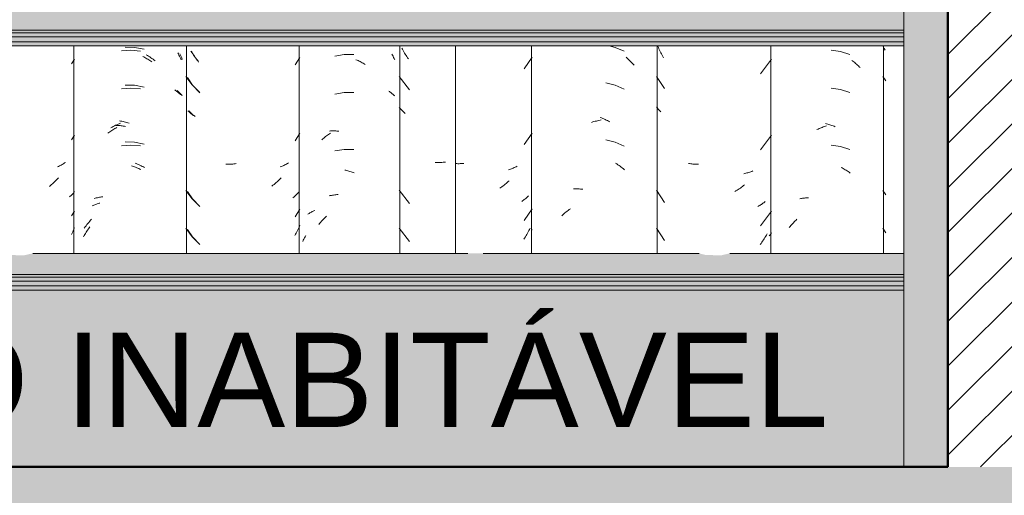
# Model space of a CAD drawing. Header units: metres. Extents: x -28.2 to 13.6, y -1.6 to 5.9.
# Tile 63 of 159: x -16.206 to -15.425, y 2.627 to 3.005. Entities that reach past the tile are written whole.
import ezdxf

# ---------------------------------------------------------------- set-up
doc = ezdxf.new("R2010")
doc.units = ezdxf.units.M
doc.layers.add('A-DETL', color=7, linetype='Continuous', lineweight=5, true_color=0x00a600)
for name, color, linetype, lineweight in [('A-DETL-GENF', 7, 'Continuous', 5), ('A-FLOR', 7, 'Continuous', 5), ('A-FLOR-PATT', 7, 'Continuous', 50), ('A-GLAZ-CWMG', 7, 'Continuous', 5), ('A-ROOF', 7, 'Continuous', 5), ('A-WALL-PATT', 7, 'Continuous', 5), ('G-ANNO-TEXT', 7, 'Continuous', 9)]:
    doc.layers.add(name, color=color, linetype=linetype, lineweight=lineweight)
doc.styles.add('Arial_1', font='arial.ttf', dxfattribs={"height": 0.075})

# ---------------------------------------------------------------- blocks, each defined once
blk = doc.blocks.new('FP_11-D')
at = {"layer": 'A-GLAZ-CWMG', "color": 9, "true_color": 0xc0c0c0}
for p, q in [((-15.9608, 2.86534), (-15.95995, 2.86552)), ((-15.95995, 2.86552), (-15.9591, 2.86568)), ((-15.9591, 2.86568), (-15.95824, 2.86582)), ((-15.95824, 2.86582), (-15.95737, 2.86595)), ((-15.95737, 2.86595), (-15.9565, 2.86607)), ((-15.9565, 2.86607), (-15.95562, 2.86616)), ((-15.95562, 2.86616), (-15.95473, 2.86624)), ((-15.95473, 2.86624), (-15.95383, 2.8663)), ((-15.96919, 2.8425), (-15.96846, 2.84338)), ((-15.96846, 2.84338), (-15.96771, 2.84424)), ((-15.96771, 2.84424), (-15.96696, 2.84509)), ((-15.96696, 2.84509), (-15.96619, 2.84593)), ((-15.96619, 2.84593), (-15.96542, 2.84675)), ((-15.96542, 2.84675), (-15.96463, 2.84755)), ((-15.96463, 2.84755), (-15.96383, 2.84834)), ((-15.96383, 2.84834), (-15.96302, 2.84912))]:
    blk.add_line(p, q, dxfattribs=at)
blk = doc.blocks.new('FP_12-D')
at = {"layer": 'A-GLAZ-CWMG', "color": 9, "true_color": 0xc0c0c0}
for p, q in [((-16.06948, 2.97907), (-16.07004, 2.98005)), ((-16.0689, 2.97809), (-16.06948, 2.97907)), ((-16.06831, 2.97713), (-16.0689, 2.97809)), ((-16.0677, 2.97617), (-16.06831, 2.97713)), ((-16.06708, 2.97523), (-16.0677, 2.97617)), ((-16.06645, 2.9743), (-16.06708, 2.97523)), ((-16.06581, 2.97338), (-16.06645, 2.9743)), ((-16.06515, 2.97248), (-16.06581, 2.97338)), ((-16.06448, 2.97158), (-16.06515, 2.97248)), ((-15.98789, 2.96928), (-15.98406, 2.97525)), ((-16.07317, 2.95922), (-16.06922, 2.95324)), ((-16.06922, 2.95324), (-16.0636, 2.94717)), ((-16.07175, 2.93228), (-16.07226, 2.93283)), ((-16.07123, 2.93175), (-16.07175, 2.93228)), ((-16.0707, 2.93122), (-16.07123, 2.93175)), ((-16.07015, 2.9307), (-16.0707, 2.93122)), ((-16.06959, 2.93019), (-16.07015, 2.9307)), ((-16.06901, 2.92969), (-16.06959, 2.93019)), ((-16.06843, 2.9292), (-16.06901, 2.92969)), ((-16.06782, 2.92873), (-16.06843, 2.9292)), ((-16.06721, 2.92826), (-16.06782, 2.92873)), ((-15.98789, 2.90899), (-15.98406, 2.91496)), ((-16.042, 2.89033), (-16.0429, 2.89034)), ((-16.04108, 2.89034), (-16.042, 2.89033)), ((-16.04017, 2.89037), (-16.04108, 2.89034)), ((-16.03925, 2.89041), (-16.04017, 2.89037)), ((-16.03832, 2.89047), (-16.03925, 2.89041)), ((-16.03739, 2.89054), (-16.03832, 2.89047)), ((-16.03646, 2.89064), (-16.03739, 2.89054)), ((-16.03553, 2.89075), (-16.03646, 2.89064)), ((-16.03459, 2.89087), (-16.03553, 2.89075)), ((-15.99527, 2.89023), (-15.99599, 2.88986)), ((-15.99457, 2.89061), (-15.99527, 2.89023)), ((-15.99388, 2.891), (-15.99457, 2.89061)), ((-15.9932, 2.89141), (-15.99388, 2.891)), ((-15.99895, 2.88852), (-15.99972, 2.88822)), ((-15.99819, 2.88883), (-15.99895, 2.88852)), ((-15.99745, 2.88916), (-15.99819, 2.88883)), ((-15.99671, 2.8895), (-15.99745, 2.88916)), ((-15.99599, 2.88986), (-15.99671, 2.8895)), ((-16.00379, 2.87509), (-16.00461, 2.8744)), ((-16.00297, 2.8758), (-16.00379, 2.87509)), ((-16.00217, 2.87652), (-16.00297, 2.8758)), ((-16.00137, 2.87725), (-16.00217, 2.87652)), ((-16.00058, 2.878), (-16.00137, 2.87725)), ((-15.9998, 2.87877), (-16.00058, 2.878)), ((-15.99904, 2.87955), (-15.9998, 2.87877)), ((-16.07317, 2.86879), (-16.06922, 2.86281)), ((-16.00545, 2.87372), (-16.00629, 2.87306)), ((-16.00461, 2.8744), (-16.00545, 2.87372)), ((-15.98627, 2.86684), (-15.9868, 2.8663)), ((-15.98576, 2.86738), (-15.98627, 2.86684)), ((-15.98527, 2.86794), (-15.98576, 2.86738)), ((-15.98479, 2.8685), (-15.98527, 2.86794)), ((-16.06922, 2.86281), (-16.0636, 2.85674)), ((-15.98903, 2.86426), (-15.98963, 2.86378)), ((-15.98845, 2.86476), (-15.98903, 2.86426)), ((-15.98789, 2.86526), (-15.98845, 2.86476)), ((-15.98733, 2.86578), (-15.98789, 2.86526)), ((-15.9868, 2.8663), (-15.98733, 2.86578)), ((-15.98789, 2.8487), (-15.98406, 2.85468)), ((-16.07317, 2.83865), (-16.06922, 2.83266)), ((-15.98702, 2.83577), (-15.98756, 2.83477)), ((-15.98649, 2.83678), (-15.98702, 2.83577)), ((-15.98597, 2.8378), (-15.98649, 2.83678)), ((-15.98547, 2.83883), (-15.98597, 2.8378)), ((-15.98499, 2.83986), (-15.98547, 2.83883)), ((-15.98452, 2.84091), (-15.98499, 2.83986)), ((-15.98406, 2.84197), (-15.98452, 2.84091)), ((-16.06922, 2.83266), (-16.0636, 2.8266)), ((-15.98756, 2.83477), (-15.98812, 2.83378))]:
    blk.add_line(p, q, dxfattribs=at)
blk = doc.blocks.new('FP_13-D')
at = {"layer": 'A-GLAZ-CWMG', "color": 9, "true_color": 0xc0c0c0}
for p, q in [((-16.11517, 2.98321), (-16.12281, 2.98343)), ((-16.10766, 2.98182), (-16.11517, 2.98321)), ((-16.10595, 2.97733), (-16.10504, 2.97677)), ((-16.10504, 2.97677), (-16.10414, 2.9762)), ((-16.10414, 2.9762), (-16.10324, 2.9756)), ((-16.07939, 2.97811), (-16.07886, 2.97701)), ((-16.07886, 2.97701), (-16.07835, 2.9759)), ((-16.10324, 2.9756), (-16.10234, 2.975)), ((-16.10234, 2.975), (-16.10146, 2.97437)), ((-16.10146, 2.97437), (-16.10058, 2.97372)), ((-16.10058, 2.97372), (-16.09971, 2.97306)), ((-16.09971, 2.97306), (-16.09885, 2.97239)), ((-16.07835, 2.9759), (-16.07785, 2.97478)), ((-16.07785, 2.97478), (-16.07738, 2.97366)), ((-16.11517, 2.95307), (-16.12281, 2.95329)), ((-16.10766, 2.95168), (-16.11517, 2.95307)), ((-16.08145, 2.94883), (-16.08089, 2.94835)), ((-16.08089, 2.94835), (-16.08034, 2.94786)), ((-16.08034, 2.94786), (-16.07981, 2.94736)), ((-16.07981, 2.94736), (-16.07929, 2.94685)), ((-16.07929, 2.94685), (-16.07879, 2.94633)), ((-16.07879, 2.94633), (-16.0783, 2.9458)), ((-16.0783, 2.9458), (-16.07783, 2.94526)), ((-16.07783, 2.94526), (-16.07738, 2.94472)), ((-16.13119, 2.92085), (-16.13025, 2.92132)), ((-16.13025, 2.92132), (-16.12931, 2.92177)), ((-16.12931, 2.92177), (-16.12837, 2.9222)), ((-16.12837, 2.9222), (-16.12743, 2.92261)), ((-16.12743, 2.92261), (-16.12648, 2.92301)), ((-16.12722, 2.92479), (-16.12628, 2.92465)), ((-16.12628, 2.92465), (-16.12533, 2.92448)), ((-16.12533, 2.92448), (-16.12437, 2.9243)), ((-16.12437, 2.9243), (-16.12342, 2.9241)), ((-16.12342, 2.9241), (-16.12247, 2.92388)), ((-16.12247, 2.92388), (-16.12151, 2.92364)), ((-16.12151, 2.92364), (-16.12055, 2.92338)), ((-16.12055, 2.92338), (-16.1196, 2.9231)), ((-16.13396, 2.91934), (-16.13304, 2.91986)), ((-16.13304, 2.91986), (-16.13212, 2.92036)), ((-16.13212, 2.92036), (-16.13119, 2.92085)), ((-16.11517, 2.90785), (-16.12281, 2.90808)), ((-16.10766, 2.90646), (-16.11517, 2.90785)), ((-16.11484, 2.89131), (-16.11389, 2.89092)), ((-16.11389, 2.89092), (-16.11294, 2.89052)), ((-16.11294, 2.89052), (-16.112, 2.89009)), ((-16.112, 2.89009), (-16.11106, 2.88965)), ((-16.11106, 2.88965), (-16.11012, 2.88919)), ((-16.11012, 2.88919), (-16.10919, 2.88872)), ((-16.10919, 2.88872), (-16.10826, 2.88822)), ((-16.10826, 2.88822), (-16.10734, 2.88771)), ((-16.14721, 2.86316), (-16.1464, 2.86339)), ((-16.1464, 2.86339), (-16.14559, 2.86362)), ((-16.14559, 2.86362), (-16.14476, 2.86383)), ((-16.14476, 2.86383), (-16.14393, 2.86402)), ((-16.14393, 2.86402), (-16.14308, 2.8642)), ((-16.14308, 2.8642), (-16.14223, 2.86436)), ((-16.14223, 2.86436), (-16.14137, 2.8645)), ((-16.14137, 2.8645), (-16.1405, 2.86463)), ((-16.15304, 2.84245), (-16.15232, 2.84335)), ((-16.15232, 2.84335), (-16.15159, 2.84422)), ((-16.15159, 2.84422), (-16.15085, 2.84509)), ((-16.15085, 2.84509), (-16.15009, 2.84594)), ((-16.15009, 2.84594), (-16.14933, 2.84677)), ((-16.15513, 2.8397), (-16.15444, 2.84063)), ((-16.15444, 2.84063), (-16.15375, 2.84155)), ((-16.15375, 2.84155), (-16.15304, 2.84245))]:
    blk.add_line(p, q, dxfattribs=at)
blk = doc.blocks.new('FP_17-D')
at = {"layer": 'A-GLAZ-CWMG', "color": 9, "true_color": 0xc0c0c0}
for p, q in [((-15.52107, 2.98333), (-15.5216, 2.98442)), ((-15.52049, 2.9822), (-15.52107, 2.98333)), ((-15.51989, 2.98108), (-15.52049, 2.9822)), ((-15.52163, 2.96009), (-15.51918, 2.95653)), ((-15.52163, 2.86966), (-15.51918, 2.8661)), ((-15.52163, 2.83952), (-15.51918, 2.83596))]:
    blk.add_line(p, q, dxfattribs=at)
blk = doc.blocks.new('FP_18-D')
at = {"layer": 'A-GLAZ-CWMG', "color": 9, "true_color": 0xc0c0c0}
for p, q in [((-15.55515, 2.97984), (-15.56268, 2.98089)), ((-15.5479, 2.97759), (-15.55515, 2.97984)), ((-15.54627, 2.9729), (-15.5455, 2.97231)), ((-15.5455, 2.97231), (-15.54474, 2.9717)), ((-15.54474, 2.9717), (-15.54398, 2.97109)), ((-15.54398, 2.97109), (-15.54324, 2.97045)), ((-15.54324, 2.97045), (-15.5425, 2.96981)), ((-15.5425, 2.96981), (-15.54176, 2.96915)), ((-15.54176, 2.96915), (-15.54104, 2.96848)), ((-15.54104, 2.96848), (-15.54032, 2.9678)), ((-15.54032, 2.9678), (-15.53961, 2.9671)), ((-15.55515, 2.9497), (-15.56268, 2.95075)), ((-15.5479, 2.94745), (-15.55515, 2.9497)), ((-15.56709, 2.92271), (-15.56625, 2.92249)), ((-15.56625, 2.92249), (-15.5654, 2.92226)), ((-15.5654, 2.92226), (-15.56455, 2.92202)), ((-15.56455, 2.92202), (-15.56371, 2.92175)), ((-15.56371, 2.92175), (-15.56286, 2.92148)), ((-15.56286, 2.92148), (-15.56202, 2.92118)), ((-15.57391, 2.91792), (-15.57307, 2.91831)), ((-15.57307, 2.91831), (-15.57224, 2.91868)), ((-15.57224, 2.91868), (-15.5714, 2.91903)), ((-15.5714, 2.91903), (-15.57056, 2.91937)), ((-15.57056, 2.91937), (-15.56972, 2.9197)), ((-15.56972, 2.9197), (-15.56888, 2.92001)), ((-15.56888, 2.92001), (-15.56803, 2.9203)), ((-15.56803, 2.9203), (-15.56719, 2.92058)), ((-15.56719, 2.92058), (-15.56634, 2.92085)), ((-15.56202, 2.92118), (-15.56118, 2.92088)), ((-15.56118, 2.92088), (-15.56033, 2.92055)), ((-15.56033, 2.92055), (-15.5595, 2.92022)), ((-15.55515, 2.90448), (-15.56268, 2.90553)), ((-15.5479, 2.90223), (-15.55515, 2.90448)), ((-15.55482, 2.8879), (-15.554, 2.88746)), ((-15.554, 2.88746), (-15.55318, 2.88701)), ((-15.55318, 2.88701), (-15.55237, 2.88654)), ((-15.55237, 2.88654), (-15.55156, 2.88606)), ((-15.55156, 2.88606), (-15.55075, 2.88557)), ((-15.55075, 2.88557), (-15.54995, 2.88506)), ((-15.54995, 2.88506), (-15.54916, 2.88453)), ((-15.54916, 2.88453), (-15.54837, 2.88399)), ((-15.54837, 2.88399), (-15.54758, 2.88344)), ((-15.58756, 2.86294), (-15.58681, 2.86309)), ((-15.58681, 2.86309), (-15.58606, 2.86323)), ((-15.58606, 2.86323), (-15.5853, 2.86336)), ((-15.5853, 2.86336), (-15.58453, 2.86347)), ((-15.58453, 2.86347), (-15.58376, 2.86357)), ((-15.58376, 2.86357), (-15.58298, 2.86365)), ((-15.58298, 2.86365), (-15.58219, 2.86372)), ((-15.58219, 2.86372), (-15.5814, 2.86378)), ((-15.5814, 2.86378), (-15.5806, 2.86382)), ((-15.59394, 2.84243), (-15.59327, 2.84318)), ((-15.59327, 2.84318), (-15.59259, 2.84391)), ((-15.59259, 2.84391), (-15.5919, 2.84464)), ((-15.5919, 2.84464), (-15.5912, 2.84535)), ((-15.5912, 2.84535), (-15.59049, 2.84605)), ((-15.59049, 2.84605), (-15.58978, 2.84673)), ((-15.5959, 2.84012), (-15.59526, 2.8409)), ((-15.59526, 2.8409), (-15.5946, 2.84167)), ((-15.5946, 2.84167), (-15.59394, 2.84243))]:
    blk.add_line(p, q, dxfattribs=at)
blk = doc.blocks.new('FP_19-D')
at = {"layer": 'A-GLAZ-CWMG', "color": 9, "true_color": 0xc0c0c0}
for p, q in [((-15.69974, 2.98306), (-15.7002, 2.98412)), ((-15.69927, 2.98202), (-15.69974, 2.98306)), ((-15.69878, 2.98099), (-15.69927, 2.98202)), ((-15.69827, 2.97996), (-15.69878, 2.98099)), ((-15.69775, 2.97894), (-15.69827, 2.97996)), ((-15.69722, 2.97794), (-15.69775, 2.97894)), ((-15.69667, 2.97694), (-15.69722, 2.97794)), ((-15.69611, 2.97595), (-15.69667, 2.97694)), ((-15.69553, 2.97498), (-15.69611, 2.97595)), ((-15.61867, 2.9621), (-15.60989, 2.97384)), ((-15.70113, 2.96014), (-15.69477, 2.95046)), ((-15.70071, 2.93533), (-15.70113, 2.93591)), ((-15.70027, 2.93475), (-15.70071, 2.93533)), ((-15.69982, 2.93418), (-15.70027, 2.93475)), ((-15.69935, 2.93362), (-15.69982, 2.93418)), ((-15.69887, 2.93307), (-15.69935, 2.93362)), ((-15.69837, 2.93252), (-15.69887, 2.93307)), ((-15.69786, 2.93199), (-15.69837, 2.93252)), ((-15.61867, 2.90181), (-15.60989, 2.91355)), ((-15.67496, 2.89086), (-15.67582, 2.89099)), ((-15.67409, 2.89075), (-15.67496, 2.89086)), ((-15.67321, 2.89065), (-15.67409, 2.89075)), ((-15.67232, 2.89057), (-15.67321, 2.89065)), ((-15.67143, 2.89051), (-15.67232, 2.89057)), ((-15.67054, 2.89046), (-15.67143, 2.89051)), ((-15.66963, 2.89043), (-15.67054, 2.89046)), ((-15.66873, 2.89041), (-15.66963, 2.89043)), ((-15.66782, 2.89041), (-15.66873, 2.89041)), ((-15.63119, 2.88303), (-15.63203, 2.88284)), ((-15.63036, 2.88323), (-15.63119, 2.88303)), ((-15.62954, 2.88345), (-15.63036, 2.88323)), ((-15.62873, 2.88368), (-15.62954, 2.88345)), ((-15.62793, 2.88393), (-15.62873, 2.88368)), ((-15.62713, 2.88419), (-15.62793, 2.88393)), ((-15.62635, 2.88446), (-15.62713, 2.88419)), ((-15.62557, 2.88475), (-15.62635, 2.88446)), ((-15.62481, 2.88506), (-15.62557, 2.88475)), ((-15.70113, 2.86971), (-15.69477, 2.86003)), ((-15.63819, 2.86919), (-15.63909, 2.86865)), ((-15.63731, 2.86974), (-15.63819, 2.86919)), ((-15.63643, 2.87032), (-15.63731, 2.86974)), ((-15.63555, 2.8709), (-15.63643, 2.87032)), ((-15.63469, 2.8715), (-15.63555, 2.8709)), ((-15.63383, 2.87212), (-15.63469, 2.8715)), ((-15.63297, 2.87276), (-15.63383, 2.87212)), ((-15.63213, 2.87341), (-15.63297, 2.87276)), ((-15.63129, 2.87407), (-15.63213, 2.87341)), ((-15.61736, 2.85895), (-15.61801, 2.85851)), ((-15.61673, 2.8594), (-15.61736, 2.85895)), ((-15.61611, 2.85987), (-15.61673, 2.8594)), ((-15.6155, 2.86034), (-15.61611, 2.85987)), ((-15.61491, 2.86083), (-15.6155, 2.86034)), ((-15.62001, 2.85726), (-15.62071, 2.85687)), ((-15.61933, 2.85767), (-15.62001, 2.85726)), ((-15.61866, 2.85808), (-15.61933, 2.85767)), ((-15.61867, 2.84153), (-15.60989, 2.85326)), ((-15.61801, 2.85851), (-15.61866, 2.85808)), ((-15.70113, 2.83957), (-15.69477, 2.82989)), ((-15.60989, 2.83591), (-15.61035, 2.83532)), ((-15.61763, 2.82845), (-15.61828, 2.82754)), ((-15.61699, 2.82938), (-15.61763, 2.82845)), ((-15.61637, 2.83032), (-15.61699, 2.82938)), ((-15.61575, 2.83126), (-15.61637, 2.83032)), ((-15.61516, 2.83222), (-15.61575, 2.83126)), ((-15.61457, 2.83319), (-15.61516, 2.83222)), ((-15.614, 2.83417), (-15.61457, 2.83319)), ((-15.61344, 2.83516), (-15.614, 2.83417)), ((-15.61133, 2.83416), (-15.61184, 2.8336)), ((-15.61083, 2.83473), (-15.61133, 2.83416)), ((-15.61035, 2.83532), (-15.61083, 2.83473)), ((-15.61828, 2.82754), (-15.61894, 2.82664))]:
    blk.add_line(p, q, dxfattribs=at)
blk = doc.blocks.new('FP_20-D')
at = {"layer": 'A-GLAZ-CWMG', "color": 9, "true_color": 0xc0c0c0}
for p, q in [((-15.73395, 2.98321), (-15.73865, 2.98442)), ((-15.72689, 2.98023), (-15.73395, 2.98321)), ((-15.72532, 2.97539), (-15.72448, 2.97464)), ((-15.72448, 2.97464), (-15.72366, 2.97388)), ((-15.72366, 2.97388), (-15.72285, 2.97311)), ((-15.72285, 2.97311), (-15.72204, 2.97232)), ((-15.72204, 2.97232), (-15.72125, 2.97152)), ((-15.72125, 2.97152), (-15.72047, 2.9707)), ((-15.72047, 2.9707), (-15.71969, 2.96987)), ((-15.71969, 2.96987), (-15.71893, 2.96902)), ((-15.73395, 2.95307), (-15.74138, 2.95498)), ((-15.72689, 2.95009), (-15.73395, 2.95307)), ((-15.7527, 2.92364), (-15.75174, 2.92394)), ((-15.75174, 2.92394), (-15.75078, 2.92422)), ((-15.75078, 2.92422), (-15.74982, 2.92448)), ((-15.74982, 2.92448), (-15.74886, 2.92473)), ((-15.74886, 2.92473), (-15.7479, 2.92496)), ((-15.7479, 2.92496), (-15.74694, 2.92517)), ((-15.74694, 2.92517), (-15.74599, 2.92536)), ((-15.74599, 2.92536), (-15.74503, 2.92554)), ((-15.74578, 2.9275), (-15.74483, 2.92713)), ((-15.74483, 2.92713), (-15.74388, 2.92674)), ((-15.74388, 2.92674), (-15.74293, 2.92634)), ((-15.74293, 2.92634), (-15.74198, 2.92592)), ((-15.74198, 2.92592), (-15.74103, 2.92549)), ((-15.74103, 2.92549), (-15.74009, 2.92503)), ((-15.74009, 2.92503), (-15.73915, 2.92456)), ((-15.73915, 2.92456), (-15.73822, 2.92407)), ((-15.73395, 2.90785), (-15.74138, 2.90977)), ((-15.72689, 2.90487), (-15.73395, 2.90785)), ((-15.73363, 2.89123), (-15.73272, 2.89064)), ((-15.73272, 2.89064), (-15.73183, 2.89004)), ((-15.73183, 2.89004), (-15.73094, 2.88941)), ((-15.73094, 2.88941), (-15.73005, 2.88877)), ((-15.73005, 2.88877), (-15.72917, 2.88812)), ((-15.72917, 2.88812), (-15.72831, 2.88744)), ((-15.72831, 2.88744), (-15.72744, 2.88676)), ((-15.72744, 2.88676), (-15.72659, 2.88605)), ((-15.76709, 2.87081), (-15.76618, 2.87083)), ((-15.76618, 2.87083), (-15.76526, 2.87084)), ((-15.76526, 2.87084), (-15.76433, 2.87084)), ((-15.76433, 2.87084), (-15.76341, 2.87081)), ((-15.76341, 2.87081), (-15.76247, 2.87077)), ((-15.76247, 2.87077), (-15.76154, 2.87071)), ((-15.76154, 2.87071), (-15.7606, 2.87064)), ((-15.7606, 2.87064), (-15.75965, 2.87054)), ((-15.77559, 2.85027), (-15.77474, 2.85099)), ((-15.77474, 2.85099), (-15.77389, 2.8517)), ((-15.77389, 2.8517), (-15.77303, 2.85239)), ((-15.77303, 2.85239), (-15.77216, 2.85306)), ((-15.77216, 2.85306), (-15.77129, 2.85372)), ((-15.77129, 2.85372), (-15.77041, 2.85436)), ((-15.77041, 2.85436), (-15.76952, 2.85499)), ((-15.77642, 2.84953), (-15.77559, 2.85027))]:
    blk.add_line(p, q, dxfattribs=at)
blk = doc.blocks.new('FP_21-D')
at = {"layer": 'A-GLAZ-CWMG', "color": 9, "true_color": 0xc0c0c0}
for p, q in [((-15.80615, 2.96628), (-15.79991, 2.97549)), ((-15.80615, 2.906), (-15.79991, 2.9152)), ((-15.8596, 2.89086), (-15.8605, 2.8909)), ((-15.85869, 2.89084), (-15.8596, 2.89086)), ((-15.85778, 2.89084), (-15.85869, 2.89084)), ((-15.85687, 2.89086), (-15.85778, 2.89084)), ((-15.85595, 2.89089), (-15.85687, 2.89086)), ((-15.85503, 2.89094), (-15.85595, 2.89089)), ((-15.8541, 2.891), (-15.85503, 2.89094)), ((-15.81791, 2.88627), (-15.81871, 2.88602)), ((-15.81712, 2.88653), (-15.81791, 2.88627)), ((-15.81633, 2.88681), (-15.81712, 2.88653)), ((-15.81556, 2.8871), (-15.81633, 2.88681)), ((-15.8148, 2.88741), (-15.81556, 2.8871)), ((-15.81405, 2.88773), (-15.8148, 2.88741)), ((-15.8133, 2.88807), (-15.81405, 2.88773)), ((-15.81257, 2.88842), (-15.8133, 2.88807)), ((-15.81185, 2.88878), (-15.81257, 2.88842)), ((-15.82126, 2.87448), (-15.8221, 2.87382)), ((-15.82043, 2.87516), (-15.82126, 2.87448)), ((-15.81961, 2.87586), (-15.82043, 2.87516)), ((-15.8188, 2.87657), (-15.81961, 2.87586)), ((-15.818, 2.8773), (-15.8188, 2.87657)), ((-15.82466, 2.87191), (-15.82552, 2.8713)), ((-15.8238, 2.87253), (-15.82466, 2.87191)), ((-15.82294, 2.87316), (-15.8238, 2.87253)), ((-15.8221, 2.87382), (-15.82294, 2.87316)), ((-15.80739, 2.86135), (-15.80803, 2.8609)), ((-15.80676, 2.8618), (-15.80739, 2.86135)), ((-15.80615, 2.86227), (-15.80676, 2.8618)), ((-15.80554, 2.86275), (-15.80615, 2.86227)), ((-15.80496, 2.86324), (-15.80554, 2.86275)), ((-15.80438, 2.86374), (-15.80496, 2.86324)), ((-15.80382, 2.86425), (-15.80438, 2.86374)), ((-15.80328, 2.86477), (-15.80382, 2.86425)), ((-15.80275, 2.8653), (-15.80328, 2.86477)), ((-15.80615, 2.84571), (-15.79991, 2.85492)), ((-15.8035, 2.83567), (-15.80405, 2.83468)), ((-15.80297, 2.83668), (-15.8035, 2.83567)), ((-15.80244, 2.83769), (-15.80297, 2.83668)), ((-15.80193, 2.83871), (-15.80244, 2.83769)), ((-15.80144, 2.83975), (-15.80193, 2.83871)), ((-15.79991, 2.83847), (-15.80004, 2.8383)), ((-15.80579, 2.83175), (-15.8064, 2.8308)), ((-15.8052, 2.83272), (-15.80579, 2.83175)), ((-15.80462, 2.83369), (-15.8052, 2.83272)), ((-15.80405, 2.83468), (-15.80462, 2.83369))]:
    blk.add_line(p, q, dxfattribs=at)
blk = doc.blocks.new('Rectangular Mullion - Telha Fibrocimento - Ondulada-1908998-D')
at = {"layer": 'A-GLAZ-CWMG'}
for p, q in [((-15.98457, 2.81963), (-15.98457, 2.98442)), ((-15.80043, 2.81963), (-15.80043, 2.98442)), ((-15.70061, 2.81963), (-15.70061, 2.98442)), ((-15.6104, 2.81963), (-15.6104, 2.98442)), ((-15.52113, 2.81963), (-15.52113, 2.98442))]:
    blk.add_line(p, q, dxfattribs=at)
for name in ['FP_20-D', 'FP_13-D', 'FP_11-D', 'FP_18-D', 'FP_12-D', 'FP_21-D', 'FP_19-D', 'FP_17-D']:
    blk.add_blockref(name, (0, 0), dxfattribs=at)
blk = doc.blocks.new('FP_29-D')
at = {"layer": 'A-GLAZ-CWMG', "color": 9, "true_color": 0xc0c0c0}
for p, q in [((-15.90274, 2.98164), (-15.90328, 2.98265)), ((-15.90219, 2.98065), (-15.90274, 2.98164)), ((-15.90163, 2.97966), (-15.90219, 2.98065)), ((-15.90105, 2.97869), (-15.90163, 2.97966)), ((-15.90045, 2.97773), (-15.90105, 2.97869)), ((-15.89985, 2.97678), (-15.90045, 2.97773)), ((-15.89923, 2.97583), (-15.89985, 2.97678)), ((-15.8986, 2.9749), (-15.89923, 2.97583)), ((-15.89795, 2.97399), (-15.8986, 2.9749)), ((-15.90532, 2.96011), (-15.8971, 2.94955)), ((-15.90485, 2.93486), (-15.90532, 2.93542)), ((-15.90436, 2.93432), (-15.90485, 2.93486)), ((-15.90386, 2.93378), (-15.90436, 2.93432)), ((-15.90334, 2.93325), (-15.90386, 2.93378)), ((-15.90282, 2.93274), (-15.90334, 2.93325)), ((-15.90228, 2.93223), (-15.90282, 2.93274)), ((-15.90172, 2.93173), (-15.90228, 2.93223)), ((-15.90115, 2.93124), (-15.90172, 2.93173)), ((-15.90057, 2.93076), (-15.90115, 2.93124)), ((-15.87599, 2.89186), (-15.87689, 2.8919)), ((-15.87509, 2.89183), (-15.87599, 2.89186)), ((-15.87418, 2.89181), (-15.87509, 2.89183)), ((-15.87327, 2.89181), (-15.87418, 2.89181)), ((-15.87235, 2.89183), (-15.87327, 2.89181)), ((-15.87144, 2.89187), (-15.87235, 2.89183)), ((-15.87051, 2.89192), (-15.87144, 2.89187)), ((-15.86959, 2.89199), (-15.87051, 2.89192)), ((-15.86866, 2.89207), (-15.86959, 2.89199)), ((-15.90532, 2.86968), (-15.8971, 2.85912)), ((-15.90532, 2.83953), (-15.8971, 2.82898))]:
    blk.add_line(p, q, dxfattribs=at)
blk = doc.blocks.new('FP_30-D')
at = {"layer": 'A-GLAZ-CWMG', "color": 9, "true_color": 0xc0c0c0}
for p, q in [((-15.9489, 2.97759), (-15.95634, 2.97631)), ((-15.94135, 2.97757), (-15.9489, 2.97759)), ((-15.91121, 2.97791), (-15.9107, 2.977)), ((-15.9107, 2.977), (-15.9102, 2.97609)), ((-15.9102, 2.97609), (-15.90971, 2.97517)), ((-15.9396, 2.97338), (-15.93877, 2.97302)), ((-15.93877, 2.97302), (-15.93794, 2.97265)), ((-15.93794, 2.97265), (-15.93711, 2.97226)), ((-15.93711, 2.97226), (-15.93629, 2.97186)), ((-15.93629, 2.97186), (-15.93547, 2.97144)), ((-15.93547, 2.97144), (-15.93465, 2.971)), ((-15.93465, 2.971), (-15.93384, 2.97055)), ((-15.93384, 2.97055), (-15.93303, 2.97009)), ((-15.93303, 2.97009), (-15.93223, 2.9696)), ((-15.90971, 2.97517), (-15.90924, 2.97423)), ((-15.90924, 2.97423), (-15.90878, 2.97329)), ((-15.9489, 2.94745), (-15.95634, 2.94617)), ((-15.94135, 2.94743), (-15.9489, 2.94745)), ((-15.91349, 2.9484), (-15.91293, 2.94803)), ((-15.91293, 2.94803), (-15.91238, 2.94764)), ((-15.91238, 2.94764), (-15.91184, 2.94724)), ((-15.91184, 2.94724), (-15.91131, 2.94683)), ((-15.91131, 2.94683), (-15.9108, 2.94641)), ((-15.9108, 2.94641), (-15.9103, 2.94599)), ((-15.9103, 2.94599), (-15.90981, 2.94555)), ((-15.90981, 2.94555), (-15.90934, 2.9451)), ((-15.90934, 2.9451), (-15.90888, 2.94464)), ((-15.96293, 2.91293), (-15.96216, 2.9135)), ((-15.96216, 2.9135), (-15.96138, 2.91406)), ((-15.96138, 2.91406), (-15.9606, 2.9146)), ((-15.9606, 2.9146), (-15.95981, 2.91513)), ((-15.96051, 2.91676), (-15.95972, 2.91681)), ((-15.95972, 2.91681), (-15.95893, 2.91684)), ((-15.95893, 2.91684), (-15.95813, 2.91685)), ((-15.95813, 2.91685), (-15.95733, 2.91686)), ((-15.95733, 2.91686), (-15.95652, 2.91684)), ((-15.95652, 2.91684), (-15.9557, 2.91681)), ((-15.9557, 2.91681), (-15.95489, 2.91676)), ((-15.95489, 2.91676), (-15.95407, 2.9167)), ((-15.95407, 2.9167), (-15.95324, 2.91662)), ((-15.96667, 2.90985), (-15.96594, 2.9105)), ((-15.96594, 2.9105), (-15.9652, 2.91113)), ((-15.9652, 2.91113), (-15.96445, 2.91174)), ((-15.96445, 2.91174), (-15.96369, 2.91234)), ((-15.96369, 2.91234), (-15.96293, 2.91293)), ((-15.9489, 2.90223), (-15.95634, 2.90095)), ((-15.94135, 2.90221), (-15.9489, 2.90223)), ((-15.94857, 2.88575), (-15.94773, 2.88557)), ((-15.94773, 2.88557), (-15.94689, 2.88537)), ((-15.94689, 2.88537), (-15.94605, 2.88515)), ((-15.94605, 2.88515), (-15.94521, 2.88492)), ((-15.94521, 2.88492), (-15.94437, 2.88467)), ((-15.94437, 2.88467), (-15.94353, 2.88441)), ((-15.94353, 2.88441), (-15.94269, 2.88413)), ((-15.94269, 2.88413), (-15.94185, 2.88383)), ((-15.94185, 2.88383), (-15.94102, 2.88352)), ((-15.9778, 2.85065), (-15.97724, 2.85103)), ((-15.97724, 2.85103), (-15.97667, 2.8514)), ((-15.97667, 2.8514), (-15.97609, 2.85176)), ((-15.97609, 2.85176), (-15.97549, 2.85211)), ((-15.97549, 2.85211), (-15.97489, 2.85245)), ((-15.97489, 2.85245), (-15.97427, 2.85277)), ((-15.97427, 2.85277), (-15.97364, 2.85309)), ((-15.97364, 2.85309), (-15.973, 2.85339)), ((-15.973, 2.85339), (-15.97236, 2.85367)), ((-15.98182, 2.82916), (-15.98137, 2.8301)), ((-15.98137, 2.8301), (-15.9809, 2.83103)), ((-15.9809, 2.83103), (-15.98042, 2.83195)), ((-15.98042, 2.83195), (-15.97992, 2.83287)), ((-15.97992, 2.83287), (-15.97941, 2.83377))]:
    blk.add_line(p, q, dxfattribs=at)
blk = doc.blocks.new('FP_31-D')
at = {"layer": 'A-GLAZ-CWMG', "color": 9, "true_color": 0xc0c0c0}
for p, q in [((-16.0698, 2.97905), (-16.07048, 2.98012)), ((-16.0691, 2.97799), (-16.0698, 2.97905)), ((-16.06838, 2.97695), (-16.0691, 2.97799)), ((-16.06765, 2.97592), (-16.06838, 2.97695)), ((-16.0669, 2.97491), (-16.06765, 2.97592)), ((-16.06614, 2.97391), (-16.0669, 2.97491)), ((-16.06537, 2.97293), (-16.06614, 2.97391)), ((-16.06458, 2.97196), (-16.06537, 2.97293)), ((-16.07463, 2.96009), (-16.06965, 2.95341)), ((-16.06965, 2.95341), (-16.06366, 2.9476)), ((-16.07226, 2.93218), (-16.07288, 2.93276)), ((-16.07162, 2.93162), (-16.07226, 2.93218)), ((-16.07097, 2.93106), (-16.07162, 2.93162)), ((-16.0703, 2.93052), (-16.07097, 2.93106)), ((-16.06961, 2.92999), (-16.0703, 2.93052)), ((-16.06891, 2.92948), (-16.06961, 2.92999)), ((-16.06819, 2.92898), (-16.06891, 2.92948)), ((-16.06745, 2.92849), (-16.06819, 2.92898)), ((-16.07463, 2.86966), (-16.06965, 2.86298)), ((-16.06965, 2.86298), (-16.06366, 2.85717)), ((-16.07463, 2.83952), (-16.06965, 2.83284)), ((-16.06965, 2.83284), (-16.06366, 2.82703))]:
    blk.add_line(p, q, dxfattribs=at)
blk = doc.blocks.new('FP_32-D')
at = {"layer": 'A-GLAZ-CWMG', "color": 9, "true_color": 0xc0c0c0}
for p, q in [((-16.11811, 2.98097), (-16.12569, 2.9804)), ((-16.11054, 2.98031), (-16.11811, 2.98097)), ((-16.10879, 2.97598), (-16.10797, 2.97556)), ((-16.08101, 2.9789), (-16.08051, 2.97797)), ((-16.08051, 2.97797), (-16.08002, 2.97703)), ((-16.08002, 2.97703), (-16.07954, 2.97609)), ((-16.07954, 2.97609), (-16.07908, 2.97513)), ((-16.10797, 2.97556), (-16.10715, 2.97513)), ((-16.10715, 2.97513), (-16.10633, 2.97468)), ((-16.10633, 2.97468), (-16.10551, 2.97421)), ((-16.10551, 2.97421), (-16.1047, 2.97373)), ((-16.1047, 2.97373), (-16.1039, 2.97324)), ((-16.1039, 2.97324), (-16.10309, 2.97273)), ((-16.10309, 2.97273), (-16.1023, 2.97221)), ((-16.1023, 2.97221), (-16.10151, 2.97168)), ((-16.07908, 2.97513), (-16.07863, 2.97417)), ((-16.07863, 2.97417), (-16.07819, 2.9732)), ((-16.11811, 2.95083), (-16.12569, 2.95025)), ((-16.11054, 2.95017), (-16.11811, 2.95083)), ((-16.08322, 2.94948), (-16.08268, 2.94908)), ((-16.08268, 2.94908), (-16.08214, 2.94867)), ((-16.08214, 2.94867), (-16.08162, 2.94825)), ((-16.08162, 2.94825), (-16.08111, 2.94782)), ((-16.08111, 2.94782), (-16.08061, 2.94739)), ((-16.08061, 2.94739), (-16.08012, 2.94694)), ((-16.08012, 2.94694), (-16.07965, 2.94649)), ((-16.07965, 2.94649), (-16.07919, 2.94603)), ((-16.07919, 2.94603), (-16.07874, 2.94556)), ((-16.1365, 2.91506), (-16.13572, 2.91562)), ((-16.13572, 2.91562), (-16.13494, 2.91617)), ((-16.13494, 2.91617), (-16.13414, 2.9167)), ((-16.13414, 2.9167), (-16.13334, 2.91721)), ((-16.13334, 2.91721), (-16.13254, 2.91771)), ((-16.13254, 2.91771), (-16.13173, 2.9182)), ((-16.13173, 2.9182), (-16.13092, 2.91867)), ((-16.13092, 2.91867), (-16.1301, 2.91913)), ((-16.1301, 2.91913), (-16.12928, 2.91957)), ((-16.13001, 2.92128), (-16.12919, 2.92124)), ((-16.12919, 2.92124), (-16.12837, 2.92119)), ((-16.12837, 2.92119), (-16.12754, 2.92112)), ((-16.12754, 2.92112), (-16.12671, 2.92104)), ((-16.12671, 2.92104), (-16.12587, 2.92094)), ((-16.12587, 2.92094), (-16.12504, 2.92083)), ((-16.12504, 2.92083), (-16.1242, 2.9207)), ((-16.1242, 2.9207), (-16.12336, 2.92056)), ((-16.12336, 2.92056), (-16.12252, 2.92041)), ((-16.11811, 2.90561), (-16.12569, 2.90504)), ((-16.11054, 2.90495), (-16.11811, 2.90561)), ((-16.11777, 2.8891), (-16.11693, 2.88884)), ((-16.11693, 2.88884), (-16.11608, 2.88857)), ((-16.11608, 2.88857), (-16.11524, 2.88828)), ((-16.11524, 2.88828), (-16.1144, 2.88797)), ((-16.1144, 2.88797), (-16.11355, 2.88766)), ((-16.11355, 2.88766), (-16.11271, 2.88732)), ((-16.11271, 2.88732), (-16.11187, 2.88697)), ((-16.11187, 2.88697), (-16.11104, 2.88661)), ((-16.11104, 2.88661), (-16.1102, 2.88623)), ((-16.14548, 2.85869), (-16.14479, 2.85893)), ((-16.14479, 2.85893), (-16.14409, 2.85916)), ((-16.14409, 2.85916), (-16.14338, 2.85938)), ((-16.14338, 2.85938), (-16.14267, 2.85958)), ((-16.1488, 2.85729), (-16.14816, 2.8576)), ((-16.14816, 2.8576), (-16.1475, 2.85789)), ((-16.1475, 2.85789), (-16.14684, 2.85817)), ((-16.14684, 2.85817), (-16.14617, 2.85843)), ((-16.14617, 2.85843), (-16.14548, 2.85869)), ((-16.15467, 2.83464), (-16.15414, 2.83553)), ((-16.15414, 2.83553), (-16.15359, 2.83641)), ((-16.15359, 2.83641), (-16.15303, 2.83727)), ((-16.15303, 2.83727), (-16.15246, 2.83813)), ((-16.15246, 2.83813), (-16.15188, 2.83898)), ((-16.15188, 2.83898), (-16.15129, 2.83982)), ((-16.15129, 2.83982), (-16.15069, 2.84064)), ((-16.1557, 2.83283), (-16.15519, 2.83374)), ((-16.15519, 2.83374), (-16.15467, 2.83464))]:
    blk.add_line(p, q, dxfattribs=at)
blk = doc.blocks.new('FP_33-D')
at = {"layer": 'A-GLAZ-CWMG', "color": 9, "true_color": 0xc0c0c0}
for p, q in [((-16.16519, 2.97001), (-16.16289, 2.97384)), ((-16.16519, 2.90972), (-16.16289, 2.91355)), ((-16.17278, 2.89016), (-16.17347, 2.88976)), ((-16.17211, 2.89057), (-16.17278, 2.89016)), ((-16.17144, 2.89099), (-16.17211, 2.89057)), ((-16.17079, 2.89142), (-16.17144, 2.89099)), ((-16.17015, 2.89186), (-16.17079, 2.89142)), ((-16.17561, 2.88865), (-16.17635, 2.88831)), ((-16.17489, 2.88901), (-16.17561, 2.88865)), ((-16.17418, 2.88938), (-16.17489, 2.88901)), ((-16.17347, 2.88976), (-16.17418, 2.88938)), ((-16.18026, 2.87496), (-16.18106, 2.87422)), ((-16.17948, 2.87571), (-16.18026, 2.87496)), ((-16.1787, 2.87648), (-16.17948, 2.87571)), ((-16.17793, 2.87726), (-16.1787, 2.87648)), ((-16.17718, 2.87805), (-16.17793, 2.87726)), ((-16.17643, 2.87886), (-16.17718, 2.87805)), ((-16.17569, 2.87968), (-16.17643, 2.87886)), ((-16.18186, 2.8735), (-16.18268, 2.87279)), ((-16.18106, 2.87422), (-16.18186, 2.8735)), ((-16.16425, 2.86701), (-16.16473, 2.86648)), ((-16.16378, 2.86756), (-16.16425, 2.86701)), ((-16.16333, 2.86811), (-16.16378, 2.86756)), ((-16.16289, 2.86867), (-16.16333, 2.86811)), ((-16.16626, 2.86492), (-16.1668, 2.86442)), ((-16.16574, 2.86543), (-16.16626, 2.86492)), ((-16.16523, 2.86595), (-16.16574, 2.86543)), ((-16.16473, 2.86648), (-16.16523, 2.86595)), ((-16.16519, 2.84944), (-16.16289, 2.85326)), ((-16.16486, 2.83556), (-16.1654, 2.8345)), ((-16.16435, 2.83662), (-16.16486, 2.83556)), ((-16.16384, 2.8377), (-16.16435, 2.83662)), ((-16.16336, 2.83878), (-16.16384, 2.8377)), ((-16.16289, 2.83988), (-16.16336, 2.83878))]:
    blk.add_line(p, q, dxfattribs=at)
blk = doc.blocks.new('Rectangular Mullion - Telha Fibrocimento - Ondulada-V22-D')
at = {"layer": 'A-GLAZ-CWMG'}
for p, q in [((-16.1634, 2.81963), (-16.1634, 2.98442)), ((-16.07413, 2.81963), (-16.07413, 2.98442)), ((-15.90481, 2.81963), (-15.90481, 2.98442)), ((-15.86057, 2.81963), (-15.86057, 2.98442))]:
    blk.add_line(p, q, dxfattribs=at)
for name in ['FP_32-D', 'FP_31-D', 'FP_30-D', 'FP_29-D', 'FP_33-D']:
    blk.add_blockref(name, (0, 0), dxfattribs=at)
blk = doc.blocks.new('LONGARINA_STEEL_FRAME - LONGARINA_STEEL_FRAME-1917798-D')
at = {"layer": 'A-ROOF', "true_color": 0x9fa09c}
blk.add_hatch(color=253, dxfattribs=at).paths.add_polyline_path([(-15.47004, 2.65), (-15.47004, 3.68355), (-15.50504, 3.68355), (-15.50504, 2.65), (-15.47504, 2.65)])
h = blk.add_hatch(color=253, dxfattribs=at)
h.paths.add_polyline_path([(-15.50504, 2.99678), (-15.50504, 3.0136), (-15.64307, 3.0136), (-15.64976, 3.01206), (-15.66207, 3.01225), (-15.66724, 3.0136), (-16.19607, 3.0136), (-16.20276, 3.01206), (-16.21507, 3.01225), (-16.22024, 3.0136), (-16.74907, 3.0136), (-16.75754, 3.01165), (-16.75754, 2.99678), (-15.55954, 2.99678)])
h.paths.add_polyline_path([(-17.88387, 2.99678), (-16.79254, 2.99678), (-16.79254, 3.0136), (-17.30207, 3.0136), (-17.30876, 3.01206), (-17.32107, 3.01225), (-17.32624, 3.0136), (-18.04504, 3.0136), (-18.04504, 2.99678), (-17.88419, 2.99678)])
h = blk.add_hatch(color=253, dxfattribs=at)
h.paths.add_polyline_path([(-16.79461, 2.99481), (-16.79254, 2.99481), (-16.79254, 2.99678), (-18.04504, 2.99678), (-18.04504, 2.99481), (-16.8718, 2.99481)])
h.paths.add_polyline_path([(-15.50504, 2.99481), (-15.50504, 2.99678), (-16.75754, 2.99678), (-16.75754, 2.99481), (-15.55954, 2.99481)])
h = blk.add_hatch(color=253, dxfattribs=at)
h.paths.add_polyline_path([(-18.04504, 2.99154), (-16.79254, 2.99154), (-16.79254, 2.99481), (-18.04504, 2.99481), (-18.04504, 2.99382)])
h.paths.add_polyline_path([(-15.55954, 2.99154), (-15.50504, 2.99154), (-15.50504, 2.99481), (-16.75754, 2.99481), (-16.75754, 2.99154), (-15.59867, 2.99154)])
h = blk.add_hatch(color=253, dxfattribs=at)
h.paths.add_polyline_path([(-18.04504, 2.98769), (-16.79254, 2.98769), (-16.79254, 2.99154), (-18.04504, 2.99154)])
h.paths.add_polyline_path([(-15.50504, 2.98769), (-15.50504, 2.99154), (-16.75754, 2.99154), (-16.75754, 2.98769), (-15.55954, 2.98769)])
h = blk.add_hatch(color=253, dxfattribs=at)
h.paths.add_polyline_path([(-15.55819, 2.98442), (-15.50504, 2.98442), (-15.50504, 2.98769), (-16.75754, 2.98769), (-16.75754, 2.98442), (-15.55954, 2.98442)])
h.paths.add_polyline_path([(-18.04504, 2.98442), (-16.79254, 2.98442), (-16.79302, 2.98769), (-18.04504, 2.98769)])
h = blk.add_hatch(color=253, dxfattribs=at)
h.paths.add_polyline_path([(-15.55954, 2.80282), (-15.50504, 2.80282), (-15.50504, 2.81963), (-15.64307, 2.81963), (-15.64976, 2.8181), (-15.66207, 2.81828), (-15.66724, 2.81963), (-16.19607, 2.81963), (-16.20276, 2.8181), (-16.21507, 2.81828), (-16.22024, 2.81963), (-16.74907, 2.81963), (-16.75754, 2.81812), (-16.75754, 2.80282), (-15.63129, 2.80282)])
h.paths.add_polyline_path([(-18.04504, 2.80282), (-16.79254, 2.80282), (-16.79302, 2.81963), (-17.30207, 2.81963), (-17.30876, 2.8181), (-17.32107, 2.81828), (-17.32624, 2.81963), (-18.04504, 2.81963), (-18.04504, 2.8111)])
h = blk.add_hatch(color=253, dxfattribs=at)
h.paths.add_polyline_path([(-16.75754, 2.80084), (-15.50504, 2.80084), (-15.50504, 2.80282), (-16.75754, 2.80282)])
h.paths.add_polyline_path([(-18.02968, 2.80084), (-16.79254, 2.80084), (-16.79254, 2.80282), (-18.04504, 2.80282), (-18.04504, 2.80084)])
h = blk.add_hatch(color=253, dxfattribs=at)
h.paths.add_polyline_path([(-18.04504, 2.79758), (-16.79254, 2.79758), (-16.79254, 2.80084), (-18.04504, 2.80084), (-18.04504, 2.79985)])
h.paths.add_polyline_path([(-15.50504, 2.79758), (-15.50504, 2.80084), (-16.75754, 2.80084), (-16.75754, 2.79758), (-15.55954, 2.79758)])
h = blk.add_hatch(color=253, dxfattribs=at)
h.paths.add_polyline_path([(-16.71742, 2.79372), (-15.50504, 2.79372), (-15.50504, 2.79758), (-16.75754, 2.79758), (-16.75754, 2.79372), (-16.74703, 2.79372)])
h.paths.add_polyline_path([(-18.02968, 2.79372), (-16.79254, 2.79372), (-16.79254, 2.79758), (-18.04504, 2.79758), (-18.04504, 2.79372)])
h = blk.add_hatch(color=253, dxfattribs=at)
h.paths.add_polyline_path([(-15.50504, 2.79046), (-15.50504, 2.79372), (-16.75754, 2.79372), (-16.75754, 2.79046), (-15.55954, 2.79046)])
h.paths.add_polyline_path([(-18.02968, 2.79046), (-16.79254, 2.79046), (-16.79254, 2.79372), (-18.04504, 2.79372), (-18.04504, 2.79046)])
at = {"layer": 'A-ROOF'}
for p, q in [((-15.50504, 2.65), (-15.50504, 3.68355)), ((-15.50504, 2.99678), (-16.75754, 2.99678)), ((-15.50504, 2.99481), (-16.75754, 2.99481)), ((-15.50504, 2.99154), (-16.75754, 2.99154)), ((-15.50504, 2.98769), (-16.75754, 2.98769)), ((-15.50504, 2.98442), (-16.75754, 2.98442)), ((-15.85094, 2.81963), (-16.19607, 2.81963)), ((-15.66724, 2.81963), (-15.83882, 2.81963)), ((-15.50504, 2.81963), (-15.64307, 2.81963)), ((-15.50504, 2.80282), (-16.75754, 2.80282)), ((-15.50504, 2.80084), (-16.75754, 2.80084)), ((-15.50504, 2.79758), (-16.75754, 2.79758)), ((-15.50504, 2.79372), (-16.75754, 2.79372)), ((-15.50504, 2.79046), (-16.75754, 2.79046))]:
    blk.add_line(p, q, dxfattribs=at)

msp = doc.modelspace()

# ---------------------------------------------------------------- hatches: boundary and pattern name
at = {"layer": 'A-DETL-GENF', "true_color": 0x808080}
h = msp.add_hatch(dxfattribs=at)
h.set_pattern_fill('FP_1', color=8, style=0, pattern_type=2)
h.set_pattern_definition([(45, (-14.575, 2.812), (-0.01767767, 0.01767767), [])])
h.paths.add_polyline_path([(-15.46504, 2.65), (-15.31504, 2.65), (-15.31504, 4.25), (-15.47004, 4.25), (-15.47004, 2.65), (-15.46754, 2.65)])
at = {"layer": 'A-FLOR-PATT', "lineweight": 5, "true_color": 0x808080}
h = msp.add_hatch(dxfattribs=at)
h.set_pattern_fill('FP_2', color=8, style=0, pattern_type=2)
h.set_pattern_definition([(0, (-14.575, 2.812), (0.2032, 0.0508), [0.01676, -0.13564, 0.01676, -0.13564, -0.8128]), (0, (-14.575, 2.812), (0.2032, 0.0508), [-0.3048, 0.01676, -0.28804, 0.01676, -0.13564, -0.3556]), (0, (-14.575, 2.812), (0.2032, 0.0508), [-0.762, 0.01676, -0.08484, 0.01676, -0.23724]), (120, (-14.499, 2.838), (-0.1455941, 0.15057636), [0.01676, -0.13564, 0.01676, -0.13564, -0.8128]), (120, (-14.499, 2.838), (-0.1455941, 0.15057636), [-0.3048, 0.01676, -0.28804, 0.01676, -0.13564, -0.3556]), (120, (-14.499, 2.838), (-0.1455941, 0.15057636), [-0.762, 0.01676, -0.08484, 0.01676, -0.23724]), (240, (-14.473, 2.939), (-0.0576059, -0.20137636), [0.01676, -0.13564, 0.01676, -0.13564, -0.8128]), (240, (-14.473, 2.939), (-0.0576059, -0.20137636), [-0.3048, 0.01676, -0.28804, 0.01676, -0.13564, -0.3556]), (240, (-14.473, 2.939), (-0.0576059, -0.20137636), [-0.762, 0.01676, -0.08484, 0.01676, -0.23724])])
h.paths.add_polyline_path([(-18.02968, 2.53), (-11.39504, 2.53), (-11.39504, 2.65), (-18.07504, 2.65), (-18.07504, 2.53)])
at = {"layer": 'A-WALL-PATT', "true_color": 0xd6d6d6}
h = msp.add_hatch(color=254, dxfattribs=at)
h.paths.add_polyline_path([(-18.04504, 2.65), (-16.79254, 2.65), (-16.79254, 2.79046), (-18.04504, 2.79046), (-18.04504, 2.66859)])
h.paths.add_polyline_path([(-15.50504, 2.65), (-15.50504, 2.79046), (-16.75754, 2.79046), (-16.75754, 2.65), (-15.52504, 2.65)])

# ---------------------------------------------------------------- linework, layer by layer
at = {"layer": 'A-DETL', "color": 7, "lineweight": 50}
msp.add_line((-15.47004, 4.25), (-15.47004, 2.65), dxfattribs=at)
at = {"layer": 'A-FLOR', "lineweight": 50}
msp.add_line((-15.47004, 2.65), (-18.07504, 2.65), dxfattribs=at)

# ---------------------------------------------------------------- block references
at = {"layer": 'A-GLAZ-CWMG'}
for name in ['Rectangular Mullion - Telha Fibrocimento - Ondulada-V22-D', 'Rectangular Mullion - Telha Fibrocimento - Ondulada-1908998-D']:
    msp.add_blockref(name, (0, 0), dxfattribs=at)
at = {"layer": 'A-ROOF'}
msp.add_blockref('LONGARINA_STEEL_FRAME - LONGARINA_STEEL_FRAME-1917798-D', (0, 0), dxfattribs=at)

# ---------------------------------------------------------------- texts
at = {"layer": 'G-ANNO-TEXT', "insert": (-16.63606, 2.75669), "char_height": 0.075, "width": 1.2987338, "attachment_point": 1, "style": 'Arial_1'}
msp.add_mtext('ESPAÇO INABITÁVEL', dxfattribs=at)

doc.saveas('drawing.dxf')
